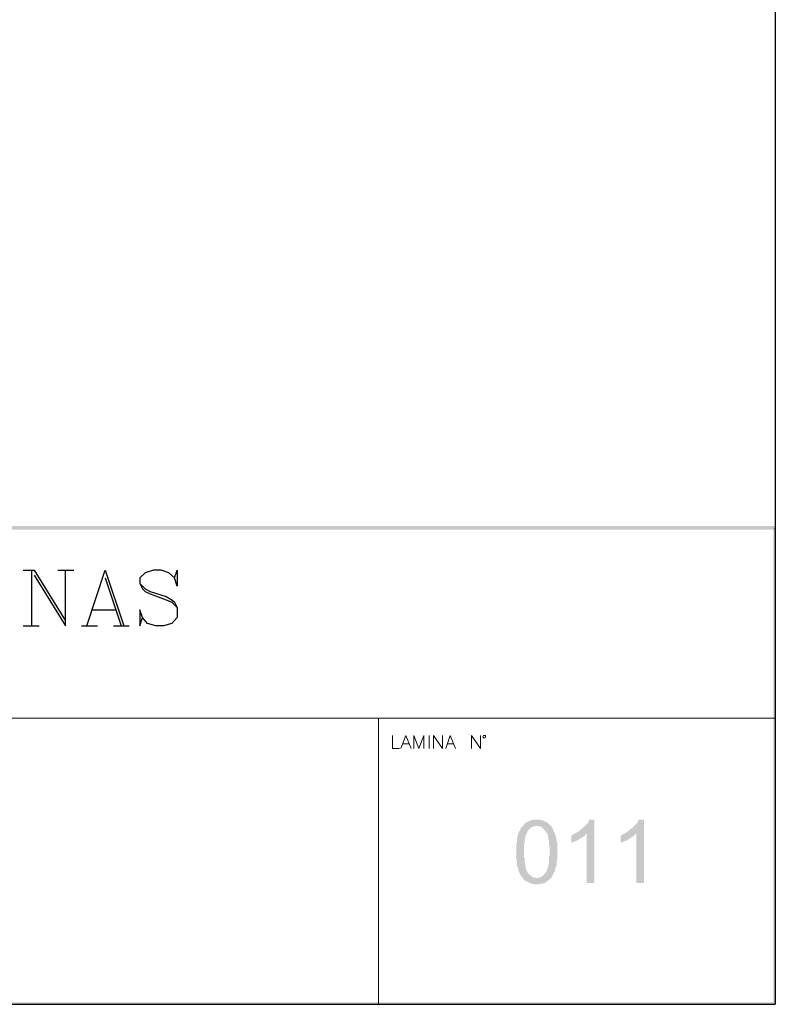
# Model space of a CAD drawing. Header units: millimetres. Extents: x 8 to 202, y 3 to 294.
# Tile 4 of 10: x 152 to 202, y 3 to 68. Entities that reach past the tile are written whole.
import ezdxf

# ---------------------------------------------------------------- set-up
doc = ezdxf.new("R2010")
doc.units = ezdxf.units.MM
doc.layers.add('DGE_CONTORNOS', color=7, linetype='Continuous', lineweight=0)
doc.layers.add('DGE_RELLENO', color=7, linetype='Continuous', lineweight=0)

msp = doc.modelspace()

# ---------------------------------------------------------------- hatches: boundary and pattern name
at = {"layer": 'DGE_RELLENO', "true_color": 0x000000}
for points in [[(23.4527, 34.8263), (23.7067, 34.5723), (201.9723, 34.8263)], [(23.7067, 34.5723), (201.9723, 34.8263), (201.8453, 34.5723)], [(201.9723, 34.8263), (201.8453, 34.5723), (201.9723, 34.6993)], [(201.9723, 34.6993), (201.8453, 34.5723), (201.9723, 3.2456)], [(201.8453, 34.5723), (201.9723, 3.2456), (201.8453, 3.3726)], [(185.293, 15.0143), (185.2083, 14.9296), (185.166, 14.8449), (185.1237, 14.7179), (185.039, 14.6333), (184.9967, 14.5063), (184.9967, 14.464), (184.9543, 14.3793), (184.9543, 14.2946), (184.912, 14.1676), (184.912, 13.956), (184.8697, 13.8289), (184.8697, 12.813), (184.912, 12.6859), (184.912, 12.432), (184.9543, 12.3049), (184.9967, 12.2203), (184.9967, 12.0933), (185.039, 12.0086), (185.0813, 11.9239), (185.1237, 11.8393), (185.166, 11.7546), (185.2083, 11.6699), (185.2507, 11.6276), (185.3353, 11.5429), (186.2243, 11.5853), (186.182, 11.5853), (186.055, 11.6276), (185.9703, 11.6276), (185.8857, 11.7123), (185.801, 11.7546), (185.7163, 11.8393), (185.6317, 11.9239), (185.6317, 11.9663), (185.5893, 12.0086), (185.547, 12.0933), (185.5047, 12.1779), (185.5047, 12.2626), (185.4623, 12.3473), (185.4623, 12.4743), (185.42, 12.6013), (185.42, 12.8553), (185.3777, 12.9823), (185.3777, 13.7019), (185.42, 13.8713), (185.42, 14.0829), (185.4623, 14.2099), (185.4623, 14.3369), (185.5047, 14.4216), (185.547, 14.5063), (185.5893, 14.5909), (185.6317, 14.6756), (185.6317, 14.7179), (185.7163, 14.8026), (185.801, 14.8873), (185.8857, 14.9296), (186.0127, 14.972), (186.0973, 15.0143), (186.2243, 15.0143)], [(186.2243, 15.4376), (185.9703, 15.4376), (185.8433, 15.3953), (185.7587, 15.3529), (185.6317, 15.3106), (185.547, 15.2683), (185.4623, 15.1836), (185.42, 15.1836), (185.3777, 15.0989), (185.293, 15.0143), (186.3513, 15.0143), (186.4783, 14.972), (186.563, 14.9296), (186.6477, 14.8449), (186.7323, 14.7603), (186.817, 14.6756), (186.8593, 14.5909), (186.9017, 14.5486), (186.944, 14.464), (186.944, 14.3793), (186.9863, 14.2523), (186.9863, 14.1676), (187.0287, 14.0406), (187.0287, 13.7866), (187.071, 13.6173), (187.071, 13.1093), (187.0287, 12.94), (187.0287, 12.5589), (186.9863, 12.432), (186.9863, 12.3473), (186.944, 12.2203), (186.9017, 12.1356), (186.9017, 12.0509), (186.8593, 12.0086), (186.817, 11.9239), (186.7747, 11.8816), (186.69, 11.797), (186.6053, 11.7123), (186.5207, 11.6699), (186.436, 11.6276), (186.309, 11.5853), (186.2243, 11.5853), (185.3353, 11.5429), (185.3777, 11.4583), (185.4623, 11.4159), (185.5893, 11.3313), (185.674, 11.289), (185.7587, 11.2466), (185.8857, 11.2043), (185.9703, 11.2043), (186.0973, 11.1619), (186.2243, 11.1619), (186.3513, 11.1619), (186.4783, 11.2043), (186.6053, 11.2043), (186.69, 11.2466), (186.817, 11.289), (186.9017, 11.3736), (186.9863, 11.4159), (187.0287, 11.4583), (187.071, 11.5006), (187.1557, 11.5853), (187.2403, 11.6699), (187.2827, 11.797), (187.325, 11.8816), (187.4097, 12.0086), (187.452, 12.1356), (187.452, 12.2626), (187.4943, 12.3473), (187.5367, 12.432), (187.5367, 12.6859), (187.579, 12.7706), (187.579, 13.9136), (187.5367, 13.9983), (187.5367, 14.1253), (187.4943, 14.2099), (187.4943, 14.2946), (187.452, 14.4216), (187.4097, 14.5063), (187.3673, 14.6333), (187.325, 14.7179), (187.2827, 14.8449), (187.2403, 14.9296), (187.1557, 15.0143), (187.071, 15.0989), (186.9863, 15.1836), (186.9017, 15.2683), (186.817, 15.3106), (186.7747, 15.3106), (186.69, 15.3529), (186.563, 15.3953), (186.4783, 15.4376), (186.3513, 15.4376)], [(190.0343, 15.4376), (189.6957, 15.4376), (189.6533, 15.3529), (189.611, 15.2259), (189.5263, 15.1413), (189.4417, 15.0566), (189.357, 14.972), (189.2723, 14.8873), (189.1877, 14.8449), (189.103, 14.7603), (189.0183, 14.6756), (188.9337, 14.6333), (188.8067, 14.5486), (189.5263, 14.5063), (189.5263, 11.2466), (190.0343, 11.2466)], [(193.294, 15.4376), (192.9553, 15.4376), (192.913, 15.3529), (192.8707, 15.2259), (192.786, 15.1413), (192.7013, 15.0566), (192.6167, 14.972), (192.532, 14.8873), (192.4473, 14.8449), (192.3627, 14.7603), (192.278, 14.6756), (192.1933, 14.6333), (192.0663, 14.5486), (192.786, 14.5063), (192.786, 11.2466), (193.294, 11.2466)], [(188.8067, 14.5486), (188.722, 14.5063), (188.6373, 14.464), (188.5103, 14.3793), (188.5103, 13.9136), (188.6373, 13.956), (188.722, 13.9983), (188.849, 14.0406), (188.9337, 14.0829), (189.0607, 14.1676), (189.1877, 14.2523), (189.2723, 14.2946), (189.3993, 14.3793), (189.4417, 14.464), (189.5263, 14.5063)], [(192.0663, 14.5486), (191.9817, 14.5063), (191.897, 14.464), (191.77, 14.3793), (191.77, 13.9136), (191.897, 13.956), (191.9817, 13.9983), (192.1087, 14.0406), (192.1933, 14.0829), (192.3203, 14.1676), (192.4473, 14.2523), (192.532, 14.2946), (192.659, 14.3793), (192.7013, 14.464), (192.786, 14.5063)], [(201.9723, 3.2456), (201.8453, 3.3726), (23.5797, 3.2456)], [(201.8453, 3.3726), (23.5797, 3.2456), (23.7067, 3.3726)]]:
    msp.add_hatch(color=7, dxfattribs=at).paths.add_polyline_path(points, flags=0)

# ---------------------------------------------------------------- linework, layer by layer
at = {"layer": 'DGE_CONTORNOS', "lineweight": 25}
for points in [[(201.9723, 293.9063), (201.9723, 3.2456)], [(152.3153, 31.9053), (153.035, 31.9053)], [(152.8657, 31.9053), (152.8657, 28.2223)], [(153.035, 31.9053), (155.1093, 28.5609)], [(153.035, 31.5666), (155.1093, 28.2223), (155.1093, 31.9053)], [(154.6013, 31.9053), (155.6597, 31.9053)], [(156.5063, 28.2223), (157.734, 31.9053), (158.9617, 28.2223)], [(162.306, 31.3973), (162.4753, 31.9053), (162.4753, 30.847), (162.306, 31.3973), (161.925, 31.7359), (161.417, 31.9053), (160.909, 31.9053), (160.3587, 31.7359), (160.02, 31.3973), (160.02, 31.0163), (160.1893, 30.6776), (160.3587, 30.5083), (160.6973, 30.339), (161.7557, 29.9579), (162.1367, 29.7886), (162.4753, 29.4499)], [(157.734, 31.3973), (158.7923, 28.2223)], [(160.02, 31.0163), (160.3587, 30.6776), (160.6973, 30.5083), (161.7557, 30.1696), (162.1367, 29.9579), (162.306, 29.7886), (162.4753, 29.4499), (162.4753, 28.7726), (162.1367, 28.3916), (161.5863, 28.2223), (161.0783, 28.2223), (160.528, 28.3916), (160.1893, 28.7726), (160.02, 29.2806), (160.02, 28.2223), (160.1893, 28.7726)], [(156.8873, 29.2806), (158.4537, 29.2806)], [(152.3153, 28.2223), (153.3737, 28.2223)], [(156.1677, 28.2223), (157.226, 28.2223)], [(158.2843, 28.2223), (159.3003, 28.2223)], [(7.874, 3.2456), (201.9723, 3.2456)]]:
    msp.add_lwpolyline(points, dxfattribs=at)
at = {"layer": 'DGE_CONTORNOS', "lineweight": 9}
msp.add_lwpolyline([(23.5797, 22.1263), (201.9723, 22.1263)], dxfattribs=at)
at = {"layer": 'DGE_CONTORNOS', "lineweight": 5}
msp.add_lwpolyline([(175.768, 22.1263), (175.768, 3.2456)], dxfattribs=at)
at = {"layer": 'DGE_CONTORNOS', "lineweight": 13}
for points in [[(176.6993, 20.9833), (176.6993, 20.1366), (177.165, 20.1366)], [(177.2497, 20.1366), (177.5883, 20.9833), (177.927, 20.1366)], [(178.0963, 20.1366), (178.0963, 20.9833), (178.435, 20.1366), (178.7737, 20.9833), (178.7737, 20.1366)], [(179.1123, 20.9833), (179.1123, 20.1366)], [(179.4087, 20.1366), (179.4087, 20.9833), (180.0013, 20.1366), (180.0013, 20.9833)], [(180.213, 20.1366), (180.5093, 20.9833), (180.848, 20.1366)], [(181.9063, 20.1366), (181.9063, 20.9833), (182.499, 20.1366), (182.499, 20.9833)], [(182.8377, 20.8986), (182.8377, 20.9833), (182.7107, 20.9833), (182.6683, 20.8986), (182.7107, 20.8563), (182.753, 20.814), (182.8377, 20.8563), (182.8377, 20.8986)], [(177.3767, 20.4329), (177.8, 20.4329)], [(180.2977, 20.4329), (180.721, 20.4329)]]:
    msp.add_lwpolyline(points, dxfattribs=at)

doc.saveas('drawing.dxf')
